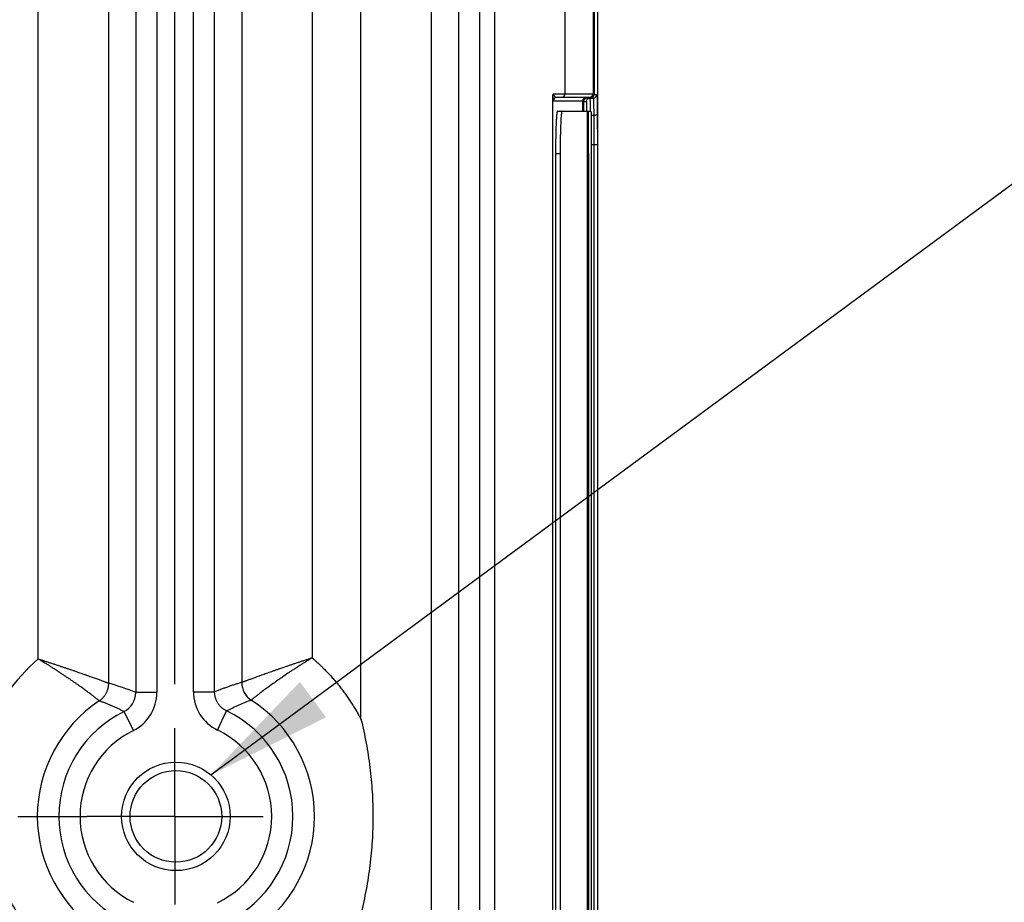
# Model space of a CAD drawing. Header units: inches. Extents: x 0 to 34, y 0 to 22.
# Tile 120 of 224: x 20.8 to 22.2, y 3.9 to 5.2. Entities that reach past the tile are written whole.
import ezdxf

# ---------------------------------------------------------------- set-up
doc = ezdxf.new("R2010")
doc.units = ezdxf.units.IN
doc.header["$LTSCALE"] = 1.87
doc.header["$MEASUREMENT"] = 0
doc.linetypes.add('CENTER', pattern=[0.6, 0.375, -0.075, 0.075, -0.075])
doc.layers.get('0').update_dxf_attribs({"linetype": 'CONTINUOUS'})
for name, color, linetype in [('02___PRT_ALL_AXES', 7, 'CONTINUOUS'), ('DETAIL', 7, 'CONTINUOUS'), ('DIMENSIONS', 7, 'CONTINUOUS')]:
    doc.layers.add(name, color=color, linetype=linetype)
doc.styles.get("Standard").update_dxf_attribs({"font": 'txt', "width": 0.8})
doc.dimstyles.new('DIMSTYLE_1', dxfattribs={"dimtxt": 0.125, "dimasz": 0.18, "dimexe": 0.125, "dimexo": 0.0625, "dimgap": 0.03125, "dimtad": 0, "dimtih": 1, "dimtoh": 1, "dimdec": 3, "dimzin": 4, "dimdsep": 46, "dimtxsty": 'STANDARD', "dimblk": '_FILLED', "dimblk1": '_FILLED', "dimblk2": '_FILLED', "dimcen": 0.09, "dimadec": 0, "dimazin": 0, "dimtp": 0.01, "dimtm": 0.01, "dimtfac": 1, "dimtdec": 3, "dimtofl": 0, "dimtmove": 0, "dimatfit": 3, "dimldrblk": '_FILLED', "dimfxl": 1, "dimtolj": 1, "dimtzin": 4, "dimarcsym": 0})
doc.dimstyles.get("Standard").update_dxf_attribs({"dimtxt": 0.125, "dimasz": 0.18, "dimexe": 0.125, "dimexo": 0.0625, "dimgap": 0.09, "dimtad": 0, "dimtih": 1, "dimtoh": 1, "dimdec": 3, "dimzin": 4, "dimdsep": 46, "dimtxsty": 'STANDARD', "dimblk": '_FILLED', "dimblk1": '_FILLED', "dimblk2": '_FILLED', "dimcen": 0.09, "dimadec": 0, "dimazin": 0, "dimtol": 1, "dimtp": 0.01, "dimtm": 0.01, "dimtfac": 1, "dimtdec": 3, "dimtofl": 0, "dimtmove": 0, "dimatfit": 3, "dimldrblk": '_FILLED', "dimfxl": 1, "dimtolj": 1, "dimtzin": 4, "dimarcsym": 0})

# ---------------------------------------------------------------- blocks, each defined once
blk = doc.blocks.new('*D17')
at = {"layer": 'DIMENSIONS', "color": 2, "linetype": 'CONTINUOUS'}
blk.add_line((21.0466, 4.2329), (21.0466, 6.4671), dxfattribs=at)
at = {"layer": 'DIMENSIONS', "color": 2, "linetype": 'CONTINUOUS', "insert": (20.9841, 6.5296), "char_height": 0.125, "width": 1.525, "attachment_point": 1, "rotation": 90, "line_spacing_factor": 0.9}
blk.add_mtext('15.394{\\Ftxt.shx;\\W1.000000;\\H0.125000; }[391.01]', dxfattribs=at)
blk = doc.blocks.new('_FILLED')
at = {"color": 0, "linetype": 'BYBLOCK'}
blk.add_solid([(0, 0), (-1, 0.1736), (-1, -0.1736)], dxfattribs=at)

msp = doc.modelspace()

# ---------------------------------------------------------------- linework, layer by layer
at = {"color": 7, "linetype": 'CONTINUOUS'}
for p, q in [((20.8527, 4.2686), (20.8527, 5.7085)), ((21.2412, 5.7085), (21.2412, 4.2702)), ((21.3105, 4.1832), (21.3105, 5.7085)), ((21.4104, 2.3823), (21.4104, 5.7085)), ((21.6397, 5.658), (21.6397, 5.0704)), ((21.6412, 5.0694), (21.6412, 5.6597)), ((21.6412, 5.6595), (21.6412, 5.0704)), ((21.6467, 2.4256), (21.6467, 5.6652)), ((21.4488, 5.6376), (21.4488, 2.4532)), ((21.4787, 5.6376), (21.4787, 2.4531)), ((21.5002, 2.4532), (21.5002, 5.6376)), ((21.6001, 5.0704), (21.6001, 5.6185)), ((20.991, 5.2988), (20.991, 4.221)), ((21.1029, 4.2219), (21.1029, 5.2982)), ((20.9526, 4.2343), (20.9526, 5.2933)), ((21.1413, 5.2924), (21.1413, 4.2355)), ((21.021, 5.2785), (21.021, 4.221)), ((21.0729, 4.2219), (21.0729, 5.2783)), ((21.5828, 3.024), (21.5828, 5.0662)), ((21.5836, 5.0704), (21.6412, 5.0704)), ((21.5838, 5.0605), (21.6262, 5.0605)), ((21.5887, 5.0654), (21.6362, 5.0654)), ((21.6247, 5.0605), (21.6247, 5.0455)), ((21.6262, 5.0605), (21.6262, 5.0455)), ((21.6262, 5.0594), (21.6302, 5.0594)), ((21.6262, 5.0455), (21.6262, 5.0594)), ((21.6312, 5.0644), (21.6402, 5.0644)), ((21.6412, 5.0694), (21.6452, 5.0694)), ((21.5892, 5.0455), (21.6367, 5.0455)), ((21.6313, 5.0455), (21.6313, 3.0455)), ((21.6331, 5.03), (21.6334, 5.0455)), ((21.6458, 5.0429), (21.6459, 4.9982)), ((21.6408, 5.0395), (21.637, 5.0395)), ((21.6408, 5.0395), (21.6409, 4.9982)), ((21.6459, 4.9982), (21.6373, 4.9982)), ((21.6409, 4.9982), (21.6409, 3.0919)), ((21.6459, 4.9982), (21.6459, 3.0919)), ((21.5866, 4.9855), (21.593, 4.9855)), ((21.5866, 4.9855), (21.5866, 3.1055)), ((21.593, 4.9855), (21.593, 3.1055)), ((21.6334, 4.9855), (21.6334, 3.1055)), ((21.6373, 4.9855), (21.6373, 3.1055)), ((21.021, 4.221), (20.991, 4.221)), ((21.0729, 4.2219), (21.1029, 4.2219)), ((20.9876, 4.1673), (20.9743, 4.1942)), ((21.1069, 4.1679), (21.1199, 4.1949))]:
    msp.add_line(p, q, dxfattribs=at)
for radius in [0.077, 0.065]:
    msp.add_circle((21.0479, 4.0454), radius, dxfattribs=at)
for centre, radius, start, end in [((21.5887, 5.0605), 0.0049, 90.1612, 180.031), ((21.5951, 5.0704), 0.005, 270.0311, 0.0311), ((21.6296, 5.0605), 0.0049, 90.0062, 180.0062), ((21.6352, 5.0594), 0.005, 90.0012, 180.0012), ((21.6347, 5.0704), 0.005, 270, 0.004), ((21.6402, 5.0694), 0.005, 270.0012, 0.0012), ((21.0479, 4.0454), 0.2966, 131.1684, 182.0562), ((20.8248, 3.8019), 0.4509, 68.3662, 73.5304), ((21.1713, 4.2355), 0.03, 180.0728, 236.9129), ((20.9611, 4.221), 0.0299, 296.1671, 0.0364), ((20.961, 4.221), 0.0599, 296.3058, 359.9974), ((21.1328, 4.2219), 0.0599, 180.0024, 244.3115), ((21.0479, 4.0454), 0.1966, 123.5441, 236.4569), ((21.0479, 4.0454), 0.1966, 302.9706, 57.0304), ((21.0479, 4.0454), 0.166, 116.3269, 243.6826), ((21.0479, 4.0454), 0.166, 295.7099, 64.2997), ((21.0479, 4.0454), 0.136, 116.3174, 243.6826), ((21.0479, 4.0454), 0.136, 295.7003, 64.2997)]:
    msp.add_arc(centre, radius, start, end, dxfattribs=at)
for centre, major_axis, start_param, end_param in [((21.6311, 5.0605), (-0.0049, 0), -1.570796, 0), ((21.6312, 5.0594), (0.005, 0), 1.570796, 3.141593), ((21.6362, 5.0704), (0.005, 0), -1.570796, 0), ((21.6362, 5.0694), (0.005, 0), -1.570796, 0)]:
    msp.add_ellipse(centre, major_axis=major_axis, ratio=0.999962, start_param=start_param, end_param=end_param, dxfattribs=at)
for points, knots in [([(21.5828, 5.0662), (21.5828, 5.0664), (21.5828, 5.0668), (21.5828, 5.0673), (21.5829, 5.0678), (21.5829, 5.0682), (21.5829, 5.0684), (21.583, 5.0687), (21.5831, 5.069), (21.5832, 5.0695), (21.5834, 5.0699), (21.5835, 5.0702), (21.5836, 5.0704)], [0, 0, 0, 0, 0.13159, 0.263564, 0.394291, 0.458765, 0.522469, 0.585325, 0.647332, 0.768785, 0.886569, 1, 1, 1, 1]), ([(21.5828, 5.0662), (21.5828, 5.0659), (21.5828, 5.0653), (21.5829, 5.0646), (21.5829, 5.0641), (21.583, 5.0638), (21.583, 5.0635), (21.583, 5.0632), (21.5831, 5.063), (21.5831, 5.0626), (21.5831, 5.0623), (21.5832, 5.062), (21.5832, 5.0618), (21.5833, 5.0615), (21.5833, 5.0612), (21.5834, 5.061), (21.5834, 5.0609), (21.5835, 5.0608), (21.5835, 5.0607), (21.5836, 5.0606), (21.5836, 5.0606), (21.5837, 5.0605), (21.5837, 5.0605), (21.5837, 5.0605), (21.5838, 5.0605), (21.5838, 5.0605)], [0, 0, 0, 0, 0.166566, 0.298328, 0.35464, 0.406415, 0.455028, 0.501812, 0.547307, 0.59124, 0.673185, 0.710582, 0.745188, 0.804905, 0.8522, 0.88926, 0.918393, 0.930703, 0.941854, 0.961032, 0.976494, 0.983077, 0.989067, 0.994639, 1, 1, 1, 1]), ([(21.5836, 5.0704), (21.5836, 5.0702), (21.5836, 5.0698), (21.5837, 5.0692), (21.5838, 5.0689), (21.5839, 5.0686), (21.5839, 5.0684), (21.584, 5.0681), (21.5841, 5.0678), (21.5843, 5.0675), (21.5845, 5.0672), (21.5847, 5.0671), (21.5848, 5.0669), (21.5849, 5.0669), (21.585, 5.0668), (21.5851, 5.0667), (21.5852, 5.0666), (21.5853, 5.0665), (21.5854, 5.0664), (21.5856, 5.0663), (21.5858, 5.0662), (21.586, 5.0661), (21.5861, 5.066), (21.5863, 5.0659), (21.5865, 5.0658), (21.5868, 5.0657), (21.5871, 5.0656), (21.5875, 5.0655), (21.5878, 5.0655), (21.5882, 5.0654), (21.5885, 5.0654), (21.5887, 5.0654)], [0, 0, 0, 0, 0.083444, 0.159526, 0.194544, 0.227419, 0.258073, 0.286444, 0.336595, 0.37961, 0.417411, 0.451615, 0.467766, 0.483441, 0.498733, 0.513723, 0.528445, 0.542904, 0.571045, 0.598178, 0.624345, 0.649602, 0.674026, 0.697716, 0.720775, 0.765284, 0.80801, 0.849157, 0.888794, 0.927055, 1, 1, 1, 1]), ([(21.6302, 5.0594), (21.6303, 5.0594), (21.6303, 5.0594), (21.6303, 5.0594), (21.6303, 5.0594), (21.6303, 5.0594), (21.6303, 5.0594), (21.6303, 5.0593), (21.6303, 5.0593), (21.6303, 5.0593), (21.6303, 5.0592), (21.6303, 5.0591), (21.6303, 5.059), (21.6303, 5.0589), (21.6303, 5.0587), (21.6304, 5.0585), (21.6304, 5.0583), (21.6304, 5.058), (21.6304, 5.0577), (21.6304, 5.0573), (21.6304, 5.0566), (21.6304, 5.0558), (21.6305, 5.0549), (21.6305, 5.0538), (21.6305, 5.0527), (21.6305, 5.0515), (21.6306, 5.0501), (21.6306, 5.0487), (21.6306, 5.0471), (21.6306, 5.0461), (21.6306, 5.0455)], [0, 0, 0, 0, 0.00052, 0.000909, 0.001405, 0.002015, 0.002744, 0.004564, 0.006874, 0.00968, 0.012982, 0.016783, 0.025881, 0.036975, 0.050065, 0.065146, 0.082214, 0.101263, 0.122287, 0.145278, 0.197128, 0.256737, 0.324017, 0.39887, 0.481183, 0.570834, 0.667691, 0.771609, 0.882434, 1, 1, 1, 1]), ([(21.6352, 5.0644), (21.6353, 5.0644), (21.6353, 5.0644), (21.6353, 5.0644), (21.6353, 5.0644), (21.6353, 5.0644), (21.6353, 5.0644), (21.6353, 5.0643), (21.6353, 5.0643), (21.6353, 5.0643), (21.6353, 5.0642), (21.6353, 5.0642), (21.6353, 5.0641), (21.6353, 5.0639), (21.6353, 5.0637), (21.6354, 5.0634), (21.6354, 5.0632), (21.6354, 5.0628), (21.6354, 5.0625), (21.6354, 5.0621), (21.6354, 5.0616), (21.6354, 5.0612), (21.6355, 5.0605), (21.6355, 5.0595), (21.6355, 5.0582), (21.6355, 5.0568), (21.6356, 5.0552), (21.6356, 5.0536), (21.6356, 5.0517), (21.6357, 5.0498), (21.6357, 5.0477), (21.6357, 5.0463), (21.6357, 5.0455)], [0, 0, 0, 0, 0.000478, 0.000855, 0.001344, 0.00195, 0.002678, 0.003528, 0.004502, 0.006824, 0.009648, 0.012974, 0.016803, 0.025974, 0.037159, 0.050355, 0.065558, 0.082759, 0.101953, 0.12313, 0.14628, 0.171392, 0.198455, 0.258378, 0.325937, 0.401002, 0.48343, 0.573062, 0.669727, 0.773239, 0.883401, 1, 1, 1, 1]), ([(21.6402, 5.0644), (21.6403, 5.0644), (21.6403, 5.0644), (21.6403, 5.0644), (21.6403, 5.0644), (21.6403, 5.0644), (21.6403, 5.0643), (21.6403, 5.0643), (21.6403, 5.0643), (21.6403, 5.0642), (21.6403, 5.0641), (21.6403, 5.064), (21.6403, 5.0637), (21.6404, 5.0635), (21.6404, 5.0631), (21.6404, 5.0627), (21.6404, 5.0623), (21.6404, 5.0618), (21.6404, 5.0613), (21.6405, 5.0607), (21.6405, 5.0601), (21.6405, 5.0591), (21.6405, 5.0578), (21.6406, 5.0561), (21.6406, 5.0543), (21.6406, 5.0522), (21.6406, 5.05), (21.6407, 5.0476), (21.6407, 5.045), (21.6407, 5.0423), (21.6407, 5.0404), (21.6408, 5.0395)], [0, 0, 0, 0, 0.000439, 0.000806, 0.001291, 0.001898, 0.002628, 0.003485, 0.004467, 0.006813, 0.009669, 0.016914, 0.026202, 0.037531, 0.050896, 0.066288, 0.083699, 0.103116, 0.12453, 0.147924, 0.173286, 0.200598, 0.261004, 0.328986, 0.40437, 0.486962, 0.57655, 0.672905, 0.775777, 0.884902, 1, 1, 1, 1]), ([(21.6452, 5.0694), (21.6453, 5.0694), (21.6453, 5.0694), (21.6453, 5.0694), (21.6453, 5.0694), (21.6453, 5.0694), (21.6453, 5.0693), (21.6453, 5.0693), (21.6453, 5.0693), (21.6453, 5.0692), (21.6453, 5.0691), (21.6453, 5.0689), (21.6453, 5.0687), (21.6454, 5.0684), (21.6454, 5.068), (21.6454, 5.0676), (21.6454, 5.0672), (21.6454, 5.0667), (21.6455, 5.0661), (21.6455, 5.0655), (21.6455, 5.0648), (21.6455, 5.0638), (21.6455, 5.0624), (21.6456, 5.0606), (21.6456, 5.0586), (21.6456, 5.0564), (21.6457, 5.0541), (21.6457, 5.0515), (21.6457, 5.0488), (21.6458, 5.0459), (21.6458, 5.0439), (21.6458, 5.0429)], [0, 0, 0, 0, 0.000439, 0.000806, 0.001291, 0.001898, 0.002628, 0.003485, 0.004467, 0.006813, 0.009669, 0.016914, 0.026202, 0.037531, 0.050896, 0.066288, 0.083699, 0.103116, 0.12453, 0.147924, 0.173286, 0.200598, 0.261004, 0.328986, 0.40437, 0.486962, 0.57655, 0.672905, 0.775777, 0.884902, 1, 1, 1, 1]), ([(21.5892, 5.0455), (21.5892, 5.0455), (21.5891, 5.0455), (21.5891, 5.0455), (21.5891, 5.0455), (21.589, 5.0455), (21.589, 5.0454), (21.589, 5.0454), (21.5889, 5.0453), (21.5889, 5.0452), (21.5888, 5.0451), (21.5888, 5.0449), (21.5887, 5.0446), (21.5887, 5.0444), (21.5886, 5.0441), (21.5885, 5.0437), (21.5885, 5.0433), (21.5884, 5.0428), (21.5883, 5.042), (21.5882, 5.0409), (21.588, 5.0397), (21.5879, 5.0384), (21.5878, 5.037), (21.5877, 5.0354), (21.5876, 5.0337), (21.5875, 5.0319), (21.5874, 5.03), (21.5873, 5.0272), (21.5871, 5.0235), (21.587, 5.0188), (21.5869, 5.0137), (21.5867, 5.0084), (21.5867, 5.0029), (21.5866, 4.9972), (21.5866, 4.9914), (21.5866, 4.9875), (21.5866, 4.9855)], [0, 0, 0, 0, 0.000538, 0.001117, 0.001769, 0.002517, 0.003376, 0.004358, 0.005467, 0.00671, 0.009606, 0.013062, 0.017086, 0.021683, 0.026853, 0.032597, 0.038913, 0.045799, 0.06127, 0.07898, 0.09889, 0.120956, 0.145129, 0.17135, 0.199558, 0.229688, 0.261666, 0.295417, 0.367911, 0.446475, 0.530357, 0.618752, 0.710811, 0.805649, 0.902355, 1, 1, 1, 1]), ([(21.5957, 5.0455), (21.5957, 5.0455), (21.5956, 5.0455), (21.5956, 5.0455), (21.5956, 5.0455), (21.5955, 5.0455), (21.5955, 5.0454), (21.5955, 5.0454), (21.5954, 5.0453), (21.5954, 5.0452), (21.5953, 5.0451), (21.5953, 5.0449), (21.5952, 5.0446), (21.5952, 5.0444), (21.5951, 5.0441), (21.595, 5.0437), (21.595, 5.0433), (21.5949, 5.0428), (21.5948, 5.042), (21.5947, 5.0409), (21.5945, 5.0397), (21.5944, 5.0384), (21.5943, 5.037), (21.5942, 5.0354), (21.5941, 5.0337), (21.594, 5.0319), (21.5939, 5.03), (21.5938, 5.0272), (21.5936, 5.0235), (21.5935, 5.0188), (21.5934, 5.0137), (21.5932, 5.0084), (21.5932, 5.0029), (21.5931, 4.9972), (21.5931, 4.9914), (21.593, 4.9875), (21.593, 4.9855)], [0, 0, 0, 0, 0.000538, 0.001117, 0.001769, 0.002517, 0.003376, 0.004358, 0.005467, 0.00671, 0.009606, 0.013062, 0.017086, 0.021683, 0.026853, 0.032597, 0.038913, 0.045799, 0.06127, 0.07898, 0.09889, 0.120956, 0.145129, 0.17135, 0.199558, 0.229688, 0.261666, 0.295417, 0.367911, 0.446475, 0.530357, 0.618752, 0.710811, 0.805649, 0.902355, 1, 1, 1, 1]), ([(21.6334, 4.9855), (21.6334, 4.9875), (21.6334, 4.9914), (21.6334, 4.9972), (21.6334, 5.0029), (21.6333, 5.0084), (21.6333, 5.0137), (21.6333, 5.0188), (21.6332, 5.0235), (21.6331, 5.0272), (21.6331, 5.03), (21.633, 5.0319), (21.633, 5.0337), (21.633, 5.0354), (21.6329, 5.037), (21.6329, 5.0384), (21.6328, 5.0397), (21.6328, 5.0409), (21.6327, 5.042), (21.6327, 5.0429), (21.6326, 5.0437), (21.6326, 5.0443), (21.6326, 5.0446), (21.6325, 5.0449), (21.6325, 5.045), (21.6325, 5.0452), (21.6325, 5.0452), (21.6325, 5.0453), (21.6325, 5.0454), (21.6324, 5.0454), (21.6324, 5.0455), (21.6324, 5.0455), (21.6324, 5.0455), (21.6324, 5.0455), (21.6324, 5.0455), (21.6324, 5.0455)], [0, 0, 0, 0, 0.097946, 0.194948, 0.290074, 0.382407, 0.471059, 0.555175, 0.633948, 0.706617, 0.740442, 0.772485, 0.802667, 0.830918, 0.857167, 0.881354, 0.903419, 0.92331, 0.94098, 0.956386, 0.969494, 0.980272, 0.984781, 0.9887, 0.992028, 0.99347, 0.994764, 0.995911, 0.996911, 0.997766, 0.998475, 0.999044, 0.999277, 0.999477, 1, 1, 1, 1]), ([(21.6367, 5.0455), (21.6368, 5.0455), (21.6368, 5.0455), (21.6368, 5.0455), (21.6368, 5.0455), (21.6368, 5.0455), (21.6368, 5.0455), (21.6368, 5.0455), (21.6368, 5.0455), (21.6368, 5.0454), (21.6368, 5.0453), (21.6368, 5.0452), (21.6368, 5.0451), (21.6368, 5.0449), (21.6368, 5.0446), (21.6369, 5.0444), (21.6369, 5.0441), (21.6369, 5.0437), (21.6369, 5.0433), (21.6369, 5.0429), (21.6369, 5.0425), (21.6369, 5.0418), (21.637, 5.0409), (21.637, 5.0397), (21.637, 5.0384), (21.637, 5.037), (21.637, 5.0354), (21.6371, 5.0337), (21.6371, 5.0319), (21.6371, 5.03), (21.6371, 5.0279), (21.6371, 5.0258), (21.6372, 5.0228), (21.6372, 5.0188), (21.6372, 5.0137), (21.6372, 5.0084), (21.6373, 5.0029), (21.6373, 4.9972), (21.6373, 4.9914), (21.6373, 4.9875), (21.6373, 4.9855)], [0, 0, 0, 0, 0.000131, 0.000239, 0.000381, 0.000559, 0.000773, 0.001023, 0.00131, 0.001996, 0.00283, 0.004946, 0.007659, 0.010969, 0.014872, 0.019369, 0.024455, 0.030129, 0.036386, 0.043223, 0.050637, 0.058622, 0.076287, 0.096177, 0.118244, 0.142434, 0.16869, 0.196949, 0.227141, 0.259196, 0.293034, 0.328576, 0.365735, 0.444543, 0.5287, 0.617396, 0.709776, 0.80495, 0.902003, 1, 1, 1, 1]), ([(21.6458, 5.0429), (21.6458, 5.0428), (21.6458, 5.0426), (21.6457, 5.0422), (21.6456, 5.0419), (21.6454, 5.0416), (21.6452, 5.0413), (21.6448, 5.0409), (21.6444, 5.0405), (21.6439, 5.0402), (21.6434, 5.04), (21.6427, 5.0397), (21.6417, 5.0395), (21.6411, 5.0395), (21.6408, 5.0395)], [0, 0, 0, 0, 0.050509, 0.101613, 0.153802, 0.207495, 0.263022, 0.320616, 0.442295, 0.506517, 0.572809, 0.710698, 0.85398, 1, 1, 1, 1]), ([(20.8527, 4.2687), (20.8531, 4.2686), (20.8539, 4.2683), (20.8549, 4.268), (20.8556, 4.2678), (20.8564, 4.2675), (20.8574, 4.2672), (20.8586, 4.2668), (20.8597, 4.2665), (20.8609, 4.2661), (20.8624, 4.2656), (20.8644, 4.2649), (20.8667, 4.2642), (20.869, 4.2634), (20.8713, 4.2627), (20.8736, 4.2619), (20.8766, 4.261), (20.8804, 4.2597), (20.8848, 4.2582), (20.8892, 4.2568), (20.8935, 4.2553), (20.8978, 4.2539), (20.9019, 4.2525), (20.9059, 4.2511), (20.9099, 4.2497), (20.9137, 4.2484), (20.9168, 4.2473), (20.9192, 4.2465), (20.9215, 4.2456), (20.9243, 4.2446), (20.9275, 4.2435), (20.9306, 4.2424), (20.9335, 4.2413), (20.9363, 4.2403), (20.9388, 4.2394), (20.9411, 4.2385), (20.9433, 4.2378), (20.9452, 4.237), (20.9467, 4.2365), (20.9478, 4.2361), (20.9485, 4.2358), (20.9492, 4.2356), (20.9498, 4.2353), (20.9504, 4.2351), (20.9509, 4.2349), (20.9512, 4.2348), (20.9515, 4.2347), (20.9517, 4.2346), (20.9518, 4.2346), (20.952, 4.2345), (20.9521, 4.2345), (20.9523, 4.2344), (20.9524, 4.2344), (20.9524, 4.2344), (20.9525, 4.2343), (20.9525, 4.2343), (20.9526, 4.2343), (20.9526, 4.2343)], [0, 0, 0, 0, 0.01161, 0.023218, 0.029022, 0.034824, 0.046426, 0.058021, 0.06961, 0.08119, 0.092759, 0.115863, 0.13891, 0.161888, 0.184786, 0.207592, 0.230296, 0.275351, 0.319859, 0.363732, 0.40688, 0.449213, 0.490643, 0.53108, 0.570433, 0.608615, 0.645535, 0.663494, 0.681103, 0.715231, 0.747834, 0.778823, 0.808113, 0.835622, 0.861268, 0.884971, 0.906657, 0.926254, 0.943693, 0.951583, 0.95891, 0.965667, 0.971849, 0.977449, 0.982463, 0.986886, 0.988875, 0.990714, 0.992404, 0.993944, 0.995335, 0.996577, 0.997667, 0.998154, 0.998602, 0.99938, 1, 1, 1, 1]), ([(20.9392, 4.2093), (20.9392, 4.2093), (20.9392, 4.2093), (20.9391, 4.2094), (20.9391, 4.2094), (20.939, 4.2095), (20.9389, 4.2096), (20.9388, 4.2096), (20.9387, 4.2097), (20.9385, 4.2099), (20.9382, 4.2101), (20.9379, 4.2103), (20.9375, 4.2107), (20.937, 4.211), (20.9366, 4.2114), (20.9358, 4.212), (20.9347, 4.2128), (20.9333, 4.2139), (20.9317, 4.2151), (20.93, 4.2165), (20.928, 4.218), (20.9259, 4.2196), (20.9236, 4.2213), (20.9211, 4.2231), (20.9185, 4.225), (20.9158, 4.2271), (20.9134, 4.2288), (20.9114, 4.2302), (20.9093, 4.2317), (20.9066, 4.2336), (20.9033, 4.2359), (20.8999, 4.2382), (20.8964, 4.2407), (20.8928, 4.2431), (20.8891, 4.2456), (20.8853, 4.2481), (20.8814, 4.2507), (20.8774, 4.2532), (20.8741, 4.2554), (20.8714, 4.2571), (20.8694, 4.2584), (20.8673, 4.2597), (20.8652, 4.261), (20.8632, 4.2623), (20.8614, 4.2633), (20.86, 4.2642), (20.859, 4.2648), (20.858, 4.2655), (20.8569, 4.2661), (20.856, 4.2667), (20.8553, 4.2671), (20.8546, 4.2675), (20.8538, 4.268), (20.8531, 4.2685), (20.8527, 4.2687)], [0, 0, 0, 0, 0.00051, 0.001177, 0.001997, 0.002968, 0.004089, 0.005361, 0.006784, 0.008357, 0.011952, 0.016143, 0.020927, 0.026299, 0.032254, 0.038789, 0.053571, 0.070595, 0.089807, 0.111144, 0.134545, 0.159936, 0.187243, 0.216385, 0.247278, 0.279839, 0.313978, 0.331612, 0.349608, 0.38664, 0.424981, 0.464538, 0.505217, 0.546924, 0.589566, 0.63305, 0.677282, 0.722169, 0.767617, 0.790522, 0.813533, 0.836637, 0.859822, 0.883078, 0.906392, 0.918068, 0.929753, 0.941448, 0.953149, 0.964857, 0.970712, 0.976569, 0.988284, 1, 1, 1, 1]), ([(21.1413, 4.2355), (21.1413, 4.2355), (21.1414, 4.2356), (21.1416, 4.2357), (21.1419, 4.2358), (21.1427, 4.2361), (21.1438, 4.2365), (21.1454, 4.2371), (21.1469, 4.2377), (21.1486, 4.2383), (21.1513, 4.2393), (21.1552, 4.2408), (21.1627, 4.2435), (21.1711, 4.2466), (21.179, 4.2494), (21.184, 4.2511), (21.1879, 4.2525), (21.192, 4.2539), (21.1975, 4.2558), (21.2032, 4.2578), (21.2091, 4.2598), (21.2135, 4.2613), (21.218, 4.2628), (21.2226, 4.2643), (21.2272, 4.2658), (21.2311, 4.2671), (21.2342, 4.2681), (21.2365, 4.2688), (21.2389, 4.2696), (21.2404, 4.2701), (21.2412, 4.2703)], [0, 0, 0, 0, 0.001388, 0.003385, 0.005988, 0.009194, 0.027987, 0.040897, 0.056089, 0.073506, 0.093087, 0.138466, 0.191632, 0.318702, 0.391222, 0.429419, 0.468787, 0.509238, 0.550683, 0.636191, 0.680077, 0.724598, 0.769663, 0.815183, 0.861067, 0.907226, 0.930379, 0.953567, 0.976778, 1, 1, 1, 1]), ([(21.2412, 4.2703), (21.2405, 4.2699), (21.2391, 4.2691), (21.237, 4.2678), (21.2349, 4.2665), (21.2321, 4.2647), (21.2287, 4.2626), (21.2246, 4.26), (21.2205, 4.2573), (21.2165, 4.2547), (21.2126, 4.2522), (21.2074, 4.2488), (21.2024, 4.2454), (21.1976, 4.242), (21.1909, 4.2374), (21.1844, 4.2328), (21.1783, 4.2283), (21.1755, 4.2263), (21.1729, 4.2243), (21.1705, 4.2225), (21.1682, 4.2208), (21.1655, 4.2187), (21.163, 4.2168), (21.1608, 4.215), (21.1594, 4.2139), (21.1581, 4.2129), (21.1571, 4.2121), (21.1563, 4.2115), (21.1556, 4.2109), (21.1551, 4.2105), (21.1549, 4.2104)], [0, 0, 0, 0, 0.023431, 0.04685, 0.070246, 0.093607, 0.140177, 0.186468, 0.232386, 0.277838, 0.32273, 0.366968, 0.453111, 0.494829, 0.535517, 0.686125, 0.720279, 0.752852, 0.783758, 0.81291, 0.840224, 0.865622, 0.910367, 0.929575, 0.94659, 0.961357, 0.973826, 0.983955, 0.99171, 1, 1, 1, 1]), ([(21.2412, 4.2702), (21.2416, 4.2699), (21.2425, 4.2691), (21.2436, 4.2682), (21.2445, 4.2674), (21.2452, 4.2668), (21.2458, 4.2663), (21.2465, 4.2657), (21.2471, 4.2651), (21.248, 4.2643), (21.2488, 4.2635), (21.2497, 4.2627), (21.2505, 4.2619), (21.2516, 4.2609), (21.2529, 4.2597), (21.2541, 4.2585), (21.2554, 4.2573), (21.257, 4.2557), (21.2591, 4.2536), (21.2615, 4.2511), (21.264, 4.2486), (21.2663, 4.246), (21.2687, 4.2434), (21.271, 4.2408), (21.2733, 4.2381), (21.2763, 4.2346), (21.28, 4.2301), (21.2843, 4.2245), (21.2884, 4.2189), (21.2918, 4.2141), (21.2944, 4.2103), (21.2963, 4.2074), (21.2982, 4.2044), (21.3001, 4.2015), (21.3019, 4.1985), (21.3037, 4.1955), (21.3054, 4.1925), (21.3069, 4.1899), (21.308, 4.1879), (21.3091, 4.1858), (21.3099, 4.1843), (21.3105, 4.1832)], [0, 0, 0, 0, 0.015625, 0.031251, 0.039063, 0.046875, 0.054687, 0.062499, 0.070311, 0.078124, 0.09375, 0.101564, 0.109377, 0.125003, 0.140628, 0.156252, 0.171876, 0.187501, 0.218752, 0.250002, 0.281252, 0.312502, 0.343752, 0.375002, 0.406252, 0.437503, 0.500002, 0.562501, 0.625, 0.687499, 0.718749, 0.749999, 0.781249, 0.812499, 0.843749, 0.874999, 0.90625, 0.9375, 0.953125, 0.96875, 1, 1, 1, 1]), ([(20.9392, 4.2093), (20.9394, 4.2094), (20.9396, 4.2095), (20.94, 4.2098), (20.9404, 4.2101), (20.9409, 4.2104), (20.9415, 4.2109), (20.9422, 4.2115), (20.9429, 4.2121), (20.9438, 4.213), (20.9448, 4.2141), (20.946, 4.2155), (20.9471, 4.2169), (20.9482, 4.2185), (20.9491, 4.2201), (20.9499, 4.2217), (20.9506, 4.2234), (20.9512, 4.2252), (20.9516, 4.2267), (20.9519, 4.2279), (20.9521, 4.2288), (20.9523, 4.2297), (20.9524, 4.2305), (20.9524, 4.2311), (20.9525, 4.2315), (20.9525, 4.232), (20.9526, 4.2324), (20.9526, 4.2329), (20.9526, 4.2334), (20.9526, 4.2338), (20.9526, 4.2341), (20.9526, 4.2343)], [0, 0, 0, 0, 0.015443, 0.030844, 0.046451, 0.06214, 0.093399, 0.124651, 0.155918, 0.187181, 0.249709, 0.312242, 0.374781, 0.437328, 0.49988, 0.562436, 0.624997, 0.68756, 0.750127, 0.781415, 0.812704, 0.843994, 0.875285, 0.89093, 0.906576, 0.922223, 0.93787, 0.953513, 0.969155, 0.984801, 1, 1, 1, 1]), ([(21.1413, 4.2355), (21.1397, 4.235), (21.1373, 4.2342), (21.1341, 4.2332), (21.1317, 4.2325), (21.1293, 4.2317), (21.1269, 4.2309), (21.1245, 4.2301), (21.1221, 4.2292), (21.1197, 4.2284), (21.1173, 4.2275), (21.1149, 4.2266), (21.1117, 4.2254), (21.1077, 4.2239), (21.1045, 4.2226), (21.1029, 4.2219)], [0, 0, 0, 0, 0.123306, 0.185067, 0.246929, 0.308915, 0.371049, 0.433334, 0.495763, 0.558331, 0.621031, 0.683857, 0.746806, 0.873107, 1, 1, 1, 1]), ([(21.1199, 4.1949), (21.1192, 4.1952), (21.118, 4.1959), (21.1162, 4.197), (21.1145, 4.1982), (21.1129, 4.1996), (21.1113, 4.201), (21.1099, 4.2026), (21.1086, 4.2042), (21.1074, 4.206), (21.1064, 4.2078), (21.1055, 4.2097), (21.1047, 4.2116), (21.104, 4.2136), (21.1035, 4.2157), (21.1031, 4.2177), (21.1029, 4.2198), (21.1029, 4.2212), (21.1029, 4.2219)], [0, 0, 0, 0, 0.06248, 0.124964, 0.187453, 0.249947, 0.312443, 0.374944, 0.437447, 0.499952, 0.562459, 0.624968, 0.687476, 0.749984, 0.812491, 0.874997, 0.9375, 1, 1, 1, 1]), ([(20.9743, 4.1941), (20.9729, 4.1949), (20.9707, 4.1959), (20.9678, 4.1973), (20.9656, 4.1983), (20.9635, 4.1993), (20.9613, 4.2003), (20.9591, 4.2013), (20.9562, 4.2025), (20.9525, 4.2041), (20.9481, 4.2059), (20.9437, 4.2076), (20.9407, 4.2087), (20.9392, 4.2093)], [0, 0, 0, 0, 0.125926, 0.188719, 0.251431, 0.314087, 0.37671, 0.439297, 0.501841, 0.62677, 0.751435, 0.875837, 1, 1, 1, 1]), ([(21.1549, 4.2104), (21.1519, 4.2092), (21.146, 4.2069), (21.1343, 4.2019), (21.1256, 4.1978), (21.1199, 4.1949)], [0, 0, 0, 0, 0.248405, 0.497798, 1, 1, 1, 1]), ([(21.3105, 4.1833), (21.3118, 4.1776), (21.3145, 4.1663), (21.3179, 4.1493), (21.3208, 4.1321), (21.3232, 4.1149), (21.3251, 4.0976), (21.3265, 4.0802), (21.3273, 4.0628), (21.3275, 4.0454), (21.3273, 4.028), (21.3265, 4.0106), (21.3251, 3.9932), (21.3232, 3.9759), (21.3208, 3.9587), (21.3179, 3.9415), (21.3145, 3.9245), (21.3118, 3.9132), (21.3105, 3.9075)], [0, 0, 0, 0, 0.062504, 0.125004, 0.187501, 0.249997, 0.312494, 0.374994, 0.437496, 0.5, 0.562504, 0.625006, 0.687506, 0.750003, 0.812499, 0.874996, 0.937496, 1, 1, 1, 1]), ([(20.87, 3.8328), (20.8687, 3.8349), (20.8661, 3.839), (20.8609, 3.8472), (20.8544, 3.8575), (20.8466, 3.87), (20.8389, 3.8824), (20.8313, 3.8949), (20.8237, 3.9075), (20.8162, 3.9201), (20.8063, 3.9369), (20.7941, 3.958), (20.782, 3.9792), (20.7726, 3.9963), (20.7667, 4.007), (20.762, 4.0155), (20.7585, 4.022), (20.755, 4.0284), (20.7527, 4.0327), (20.7515, 4.0349)], [0, 0, 0, 0, 0.031225, 0.062447, 0.124897, 0.187368, 0.249871, 0.312407, 0.374964, 0.437526, 0.500073, 0.625076, 0.749979, 0.812434, 0.874919, 0.906176, 0.937443, 0.968719, 1, 1, 1, 1])]:
    msp.add_open_spline(points, degree=3, knots=knots, dxfattribs=at)
at = {"layer": '02___PRT_ALL_AXES', "color": 7, "linetype": 'CENTER'}
for p, q in [((21.0466, 4.0453), (21.0466, 4.1704)), ((6.2376, 4.0453), (20.9215, 4.0453)), ((21.0466, 4.0453), (20.9215, 4.0453)), ((21.0466, 4.0453), (21.1717, 4.0453)), ((21.0466, 4.0453), (21.0466, 3.9202))]:
    msp.add_line(p, q, dxfattribs=at)

# ---------------------------------------------------------------- dimensions: what is measured, and where the dimension line sits
at = {"layer": 'DIMENSIONS', "color": 2, "linetype": 'CONTINUOUS'}
dim = msp.add_ordinate_dim(feature_location=(21.0466, 4.2329), offset=(0, 2.2342), dtype=1, origin=(5.6526, 4.1704), dimstyle='DIMSTYLE_1', dxfattribs=at)
dim.commit()
dim.dimension.update_dxf_attribs({"geometry": '*D17', "text_midpoint": (21.0466, 7.2921)})

# ---------------------------------------------------------------- leaders
at = {"layer": 'DETAIL', "color": 2, "linetype": 'CONTINUOUS'}
msp.add_leader([(21.0976, 4.1042), (22.5239, 5.1564), (22.7039, 5.1564)], dimstyle='STANDARD', override={"dimtad": 0}, dxfattribs=at)

doc.saveas('drawing.dxf')
